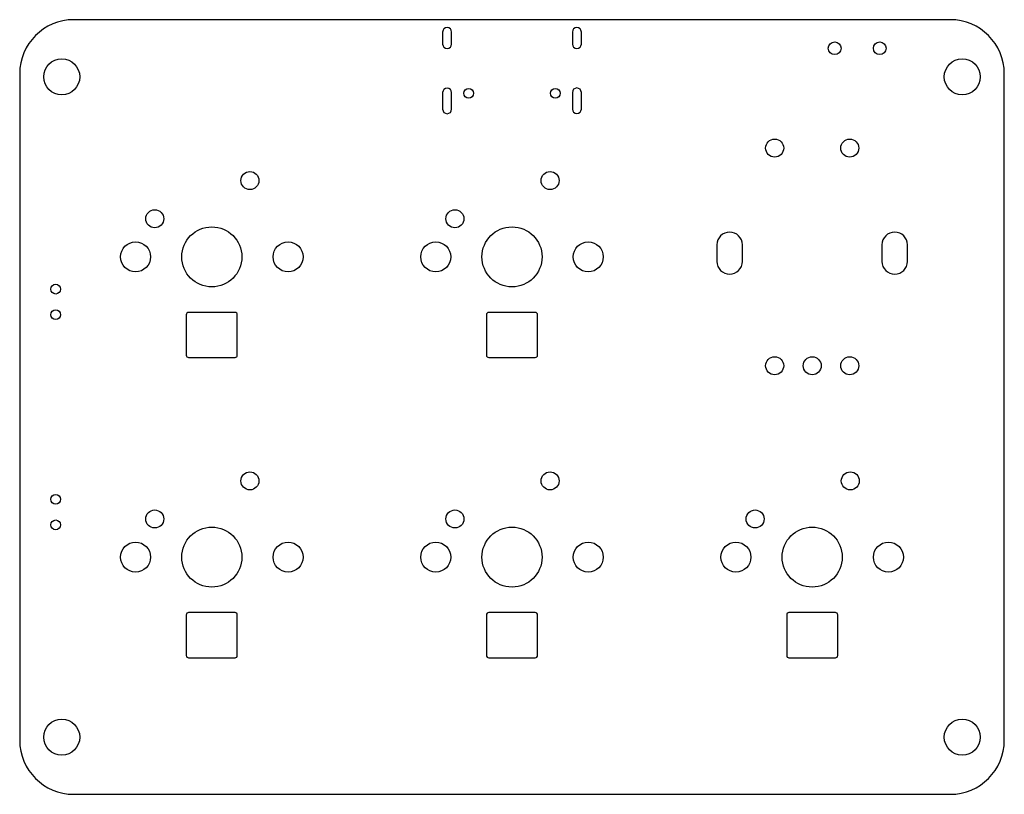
# Model space of a CAD drawing. Header units: millimetres. Extents: x -32.8 to 32.8, y -25.8 to 25.8.
import ezdxf

# ---------------------------------------------------------------- set-up
doc = ezdxf.new("R2010")
doc.units = ezdxf.units.MM

msp = doc.modelspace()

# ---------------------------------------------------------------- linework, layer by layer
at = {"layer": 'DRILL_NPTH'}
for centre, radius in [((21.5, 23.9), 0.425), ((24.5, 23.9), 0.425), ((-30, 22), 1.2), ((30, 22), 1.2), ((-2.89, 20.9), 0.325), ((2.89, 20.9), 0.325), ((-20, 10), 2), ((0, 10), 2), ((-25.08, 10), 1), ((-14.92, 10), 1), ((-5.08, 10), 1), ((5.08, 10), 1), ((-30.4, 7.85), 0.325), ((-30.4, 6.15), 0.325), ((-30.4, -6.15), 0.325), ((-30.4, -7.85), 0.325), ((-20, -10), 2), ((0, -10), 2), ((20, -10), 2), ((-25.08, -10), 1), ((-14.92, -10), 1), ((-5.08, -10), 1), ((5.08, -10), 1), ((14.92, -10), 1), ((25.08, -10), 1), ((-30, -22), 1.2), ((30, -22), 1.2)]:
    msp.add_circle(centre, radius, dxfattribs=at)
at = {"layer": 'DRILL_PTH'}
for p, q in [((-4.62, 24.98), (-4.62, 24.18)), ((-4.32, 25.28), (-4.32, 25.28)), ((-4.02, 24.18), (-4.02, 24.98)), ((4.02, 24.98), (4.02, 24.18)), ((4.32, 25.28), (4.32, 25.28)), ((4.62, 24.18), (4.62, 24.98)), ((-4.32, 23.88), (-4.32, 23.88)), ((4.32, 23.88), (4.32, 23.88)), ((-4.32, 21.24), (-4.32, 21.24)), ((4.32, 21.25), (4.32, 21.25)), ((-4.62, 20.94), (-4.62, 19.84)), ((-4.02, 19.84), (-4.02, 20.94)), ((4.02, 20.95), (4.02, 19.85)), ((4.62, 19.85), (4.62, 20.95)), ((-4.32, 19.54), (-4.32, 19.54)), ((4.32, 19.55), (4.32, 19.55)), ((14.5, 11.65), (14.5, 11.65)), ((25.5, 11.65), (25.5, 11.65)), ((13.65, 10.8), (13.65, 9.7)), ((15.35, 9.7), (15.35, 10.8)), ((24.65, 10.8), (24.65, 9.7)), ((26.35, 9.7), (26.35, 10.8)), ((14.5, 8.85), (14.5, 8.85)), ((25.5, 8.85), (25.5, 8.85))]:
    msp.add_line(p, q, dxfattribs=at)
for centre in [(17.5, 17.25), (22.5, 17.25), (-17.46, 15.08), (2.54, 15.08), (-23.8, 12.54), (-3.8, 12.54), (17.5, 2.75), (20, 2.75), (22.5, 2.75), (-17.46, -4.92), (2.54, -4.92), (22.54, -4.92), (-23.8, -7.46), (-3.8, -7.46), (16.2, -7.46)]:
    msp.add_circle(centre, 0.6, dxfattribs=at)
for centre, radius, start, end in [((-4.32, 24.98), 0.3, 90, 180), ((-4.32, 24.98), 0.3, 0, 90), ((4.32, 24.98), 0.3, 90, 180), ((4.32, 24.98), 0.3, 0, 90), ((-4.32, 24.18), 0.3, 180, 270), ((-4.32, 24.18), 0.3, 270, 360), ((4.32, 24.18), 0.3, 180, 270), ((4.32, 24.18), 0.3, 270, 360), ((-4.32, 20.94), 0.3, 90, 180), ((-4.32, 20.94), 0.3, 0, 90), ((4.32, 20.95), 0.3, 90, 180), ((4.32, 20.95), 0.3, 0, 90), ((-4.32, 19.84), 0.3, 180, 270), ((-4.32, 19.84), 0.3, 270, 360), ((4.32, 19.85), 0.3, 180, 270), ((4.32, 19.85), 0.3, 270, 360), ((14.5, 10.8), 0.85, 90, 180), ((14.5, 10.8), 0.85, 0, 90), ((25.5, 10.8), 0.85, 90, 180), ((25.5, 10.8), 0.85, 0, 90), ((14.5, 9.7), 0.85, 180, 270), ((14.5, 9.7), 0.85, 270, 360), ((25.5, 9.7), 0.85, 180, 270), ((25.5, 9.7), 0.85, 270, 360)]:
    msp.add_arc(centre, radius, start, end, dxfattribs=at)
at = {"layer": 'PCB_OUTLINE'}
for p, q in [((29.2, 25.8), (-29.2, 25.8)), ((-32.8, 22.2), (-32.8, -22.2)), ((32.8, -22.2), (32.8, 22.2)), ((-29.2, -25.8), (29.2, -25.8))]:
    msp.add_line(p, q, dxfattribs=at)
for centre, start, end in [((-29.2, 22.2), 90, 180), ((29.2, 22.2), 0, 90), ((-29.2, -22.2), 180, 270), ((29.2, -22.2), 270, 360)]:
    msp.add_arc(centre, 3.6, start, end, dxfattribs=at)
at = {"layer": 'RGB_WINDOW'}
for p, q in [((-21.7, 6.15), (-21.7, 3.45)), ((-18.45, 6.3), (-21.55, 6.3)), ((-18.3, 3.45), (-18.3, 6.15)), ((-1.7, 6.15), (-1.7, 3.45)), ((1.55, 6.3), (-1.55, 6.3)), ((1.7, 3.45), (1.7, 6.15)), ((-21.55, 3.3), (-18.45, 3.3)), ((-1.55, 3.3), (1.55, 3.3)), ((-18.45, -13.7), (-21.55, -13.7)), ((1.55, -13.7), (-1.55, -13.7)), ((21.55, -13.7), (18.45, -13.7)), ((-21.7, -13.85), (-21.7, -16.55)), ((-18.3, -16.55), (-18.3, -13.85)), ((-1.7, -13.85), (-1.7, -16.55)), ((1.7, -16.55), (1.7, -13.85)), ((18.3, -13.85), (18.3, -16.55)), ((21.7, -16.55), (21.7, -13.85)), ((-21.55, -16.7), (-18.45, -16.7)), ((-1.55, -16.7), (1.55, -16.7)), ((18.45, -16.7), (21.55, -16.7))]:
    msp.add_line(p, q, dxfattribs=at)
for centre, start, end in [((-21.55, 6.15), 90, 180), ((-18.45, 6.15), 0, 90), ((-1.55, 6.15), 90, 180), ((1.55, 6.15), 0, 90), ((-21.55, 3.45), 180, 270), ((-18.45, 3.45), 270, 360), ((-1.55, 3.45), 180, 270), ((1.55, 3.45), 270, 360), ((-21.55, -13.85), 90, 180), ((-18.45, -13.85), 0, 90), ((-1.55, -13.85), 90, 180), ((1.55, -13.85), 0, 90), ((18.45, -13.85), 90, 180), ((21.55, -13.85), 0, 90), ((-21.55, -16.55), 180, 270), ((-18.45, -16.55), 270, 360), ((-1.55, -16.55), 180, 270), ((1.55, -16.55), 270, 360), ((18.45, -16.55), 180, 270), ((21.55, -16.55), 270, 360)]:
    msp.add_arc(centre, 0.15, start, end, dxfattribs=at)

doc.saveas('drawing.dxf')
